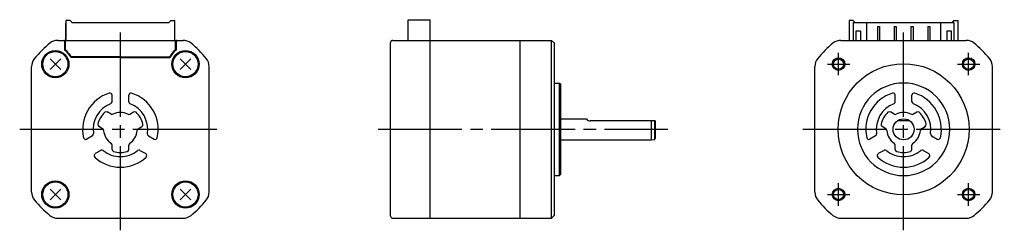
# Model space of a CAD drawing. Extents: x -211 to 24, y -24 to 26.
import ezdxf

# ---------------------------------------------------------------- set-up
doc = ezdxf.new("R2010")
doc.units = 0
doc.header["$MEASUREMENT"] = 0
doc.header["$PDSIZE"] = -0.5
doc.linetypes.add('CENTER', pattern=[27, 20, -2, 3, -2])
doc.layers.get('0').update_dxf_attribs({"linetype": 'CONTINUOUS'})

# ---------------------------------------------------------------- blocks, each defined once
blk = doc.blocks.new('A$C1E0D64FB')
for p, q in [((-199.63, 25.9), (-199.63, 21.15)), ((-198.63, 25.9), (-199.63, 25.9)), ((-198.23, 25.5), (-198.63, 25.9)), ((-175.03, 25.5), (-174.63, 25.9)), ((-174.63, 25.9), (-173.63, 25.9)), ((-173.63, 21.15), (-173.63, 25.9)), ((-118.04, 21.15), (-118.04, 26.05)), ((-118.04, 26.05), (-112.84, 26.05)), ((-112.84, 21.15), (-112.84, 26.05)), ((-13, 25.9), (-13, 21.15)), ((-12, 25.9), (-13, 25.9)), ((-11.6, 25.5), (-12, 25.9)), ((11.6, 25.5), (12, 25.9)), ((12, 25.9), (13, 25.9)), ((13, 21.15), (13, 25.9)), ((-199.63, 21.15), (-199.63, 25.2)), ((-198.23, 25.4), (-198.23, 25.5)), ((-198.23, 25.4), (-175.03, 25.4)), ((-195.43, 25.4), (-177.83, 25.4)), ((-177.83, 25.4), (-175.03, 25.4)), ((-175.03, 25.4), (-175.03, 25.5)), ((-173.63, 21.15), (-173.63, 25.2)), ((-12, 25.4), (-11.6, 25.4)), ((-12, 25.4), (-12, 21.15)), ((-11.95, 23.6), (-12, 23.6)), ((-11.95, 21.15), (-11.95, 25.4)), ((-11.95, 25.4), (-8.8, 25.4)), ((-11.6, 25.4), (-11.6, 25.5)), ((-8.8, 25.4), (-8.8, 21.15)), ((-8.8, 25.4), (8.8, 25.4)), ((-6.25, 24.45), (-6.25, 21.15)), ((-6.25, 24.45), (-5.75, 24.45)), ((-5.75, 24.45), (-5.75, 21.15)), ((-2.25, 24.45), (-2.25, 21.15)), ((-2.25, 24.45), (-1.75, 24.45)), ((-1.75, 24.45), (-1.75, 21.15)), ((1.75, 24.45), (2.25, 24.45)), ((1.75, 24.45), (1.75, 21.15)), ((2.25, 24.45), (2.25, 21.15)), ((5.75, 24.45), (6.25, 24.45)), ((5.75, 24.45), (5.75, 21.15)), ((6.25, 24.45), (6.25, 21.15)), ((8.8, 25.4), (8.8, 21.15)), ((8.8, 25.4), (11.95, 25.4)), ((11.6, 25.4), (11.6, 25.5)), ((12, 25.4), (11.6, 25.4)), ((11.95, 25.4), (11.95, 21.15)), ((11.95, 23.6), (12, 23.6)), ((12, 25.4), (12, 21.15)), ((-201.56, 21.15), (-171.7, 21.15)), ((-121.74, 21.15), (-112.84, 21.15)), ((-112.84, -21.15), (-112.84, 21.15)), ((-112.84, 21.15), (-91.34, 21.15)), ((-91.34, -21.15), (-91.34, 21.15)), ((-91.34, 21.15), (-83.89, 21.15)), ((-83.89, -21.15), (-83.89, 21.15)), ((-83.89, 21.15), (-83.19, 20.45)), ((-14.93, 21.15), (14.93, 21.15)), ((-11.3, 23.4), (-10.3, 23.4)), ((-11.3, 21.15), (-11.3, 23.4)), ((-10.3, 23.4), (-10.3, 21.15)), ((10.3, 23.4), (11.3, 23.4)), ((10.3, 23.4), (10.3, 21.15)), ((11.3, 23.4), (11.3, 21.15)), ((-199.93, 20.95), (-199.93, 18.84)), ((-199.75, 18.94), (-199.75, 20.95)), ((-173.5, 18.94), (-173.5, 20.95)), ((-173.33, 20.95), (-173.33, 18.84)), ((-122.24, -20.65), (-122.24, 20.65)), ((-83.19, -20.45), (-83.19, 20.45)), ((-83.19, -20.3), (-83.19, 20.3)), ((-203.4, 16.77), (-200.86, 14.23)), ((-203.4, 14.23), (-200.86, 16.77)), ((-186.63, 17.05), (-198.44, 17.05)), ((-186.63, 17.25), (-198.3, 17.25)), ((-186.63, 17.25), (-174.96, 17.25)), ((-186.63, 17.05), (-174.82, 17.05)), ((-172.4, 16.77), (-169.86, 14.23)), ((-172.4, 14.23), (-169.86, 16.77)), ((-207.78, -14.93), (-207.78, 14.93)), ((-165.48, -14.93), (-165.48, 14.93)), ((-21.15, -14.93), (-21.15, 14.93)), ((21.15, -14.93), (21.15, 14.93)), ((-83.19, 11), (-81.99, 11)), ((-81.99, -11), (-81.99, 11)), ((-81.99, 11), (-81.69, 10.7)), ((-81.69, -10.7), (-81.69, 10.7)), ((-188.63, 6.54), (-188.63, 8.12)), ((-184.63, 6.54), (-184.63, 8.12)), ((-2, 6.54), (-2, 8.12)), ((2, 6.54), (2, 8.12)), ((-188.87, 3.6), (-189.76, 4.12)), ((-184.39, 3.6), (-183.5, 4.12)), ((-81.69, 2.5), (-75.55, 2.5)), ((-2.24, 3.6), (-3.13, 4.12)), ((2.24, 3.6), (3.13, 4.12)), ((-190.87, 0.14), (-191.76, 0.65)), ((-182.39, 0.14), (-181.5, 0.65)), ((-59.19, 2), (-74.69, 2)), ((-60.14, 2), (-60.14, -2.5)), ((-59.39, 2), (-59.39, -2.4)), ((-59.19, 2), (-59.19, -2.2)), ((-4.24, 0.14), (-5.13, 0.65)), ((1.5, 2), (-1.5, 2)), ((4.24, 0.14), (5.13, 0.65)), ((-193.29, -1.54), (-194.66, -2.33)), ((-179.97, -1.54), (-178.59, -2.33)), ((-59.39, -2.4), (-59.19, -2.2)), ((-6.66, -1.54), (-8.04, -2.33)), ((6.66, -1.54), (8.04, -2.33)), ((-188.63, -4.77), (-188.63, -3.74)), ((-184.63, -4.77), (-184.63, -3.74)), ((-81.69, -2.5), (-60.14, -2.5)), ((-60.14, -2.5), (-59.39, -2.4)), ((-2, -4.77), (-2, -3.74)), ((2, -4.77), (2, -3.74)), ((-191.29, -5), (-192.66, -5.79)), ((-181.97, -5), (-180.59, -5.79)), ((-4.66, -5), (-6.04, -5.79)), ((4.66, -5), (6.04, -5.79)), ((-83.14, -11), (-81.99, -11)), ((-81.99, -11), (-81.69, -10.7)), ((-203.4, -14.23), (-200.86, -16.77)), ((-203.4, -16.77), (-200.86, -14.23)), ((-172.4, -14.23), (-169.86, -16.77)), ((-172.4, -16.77), (-169.86, -14.23)), ((-83.89, -21.15), (-83.19, -20.45)), ((-201.56, -21.15), (-171.7, -21.15)), ((-121.74, -21.15), (-112.84, -21.15)), ((-112.84, -21.15), (-91.34, -21.15)), ((-91.34, -21.15), (-83.89, -21.15)), ((-14.93, -21.15), (14.93, -21.15))]:
    blk.add_line(p, q)
at = {"linetype": 'CENTER'}
for p, q in [((-186.63, -24), (-186.63, 24)), ((0, -24), (0, 24)), ((-15.5, 12.84), (-15.5, 18.16)), ((15.5, 12.84), (15.5, 18.16)), ((-18.16, 15.5), (-12.84, 15.5)), ((12.84, 15.5), (18.16, 15.5)), ((-210.63, 0), (-162.63, 0)), ((-125.24, 0), (-56.19, 0)), ((-24, 0), (24, 0)), ((-15.5, -18.16), (-15.5, -12.84)), ((15.5, -18.16), (15.5, -12.84)), ((-18.16, -15.5), (-12.84, -15.5)), ((12.84, -15.5), (18.16, -15.5))]:
    blk.add_line(p, q, dxfattribs=at)
for centre, radius in [((-202.13, 15.5), 3.25), ((-202.13, 15.5), 3), ((-171.13, 15.5), 3.25), ((-171.13, 15.5), 3), ((-15.5, 15.5), 1.5), ((-15.5, 15.5), 1.23), ((15.5, 15.5), 1.5), ((15.5, 15.5), 1.23), ((0, 0), 15.6), ((-202.13, -15.5), 3.25), ((-202.13, -15.5), 3), ((-171.13, -15.5), 3.25), ((-171.13, -15.5), 3), ((-15.5, -15.5), 1.5), ((15.5, -15.5), 1.5), ((-15.5, -15.5), 1.23), ((15.5, -15.5), 1.23)]:
    blk.add_circle(centre, radius)
at = {"ltscale": 0.777664}
blk.add_circle((0, 0), 2.5, dxfattribs=at)
for centre, radius, start, end in [((-201.56, 18.15), 3, 90, 129.4355), ((-200.13, 20.95), 0.2, 0, 90), ((-199.55, 20.95), 0.2, 90, 180), ((-173.7, 20.95), 0.2, 0, 90), ((-173.13, 20.95), 0.2, 90, 180), ((-171.7, 18.15), 3, 50.5645, 90), ((-121.74, 20.65), 0.5, 90, 180), ((-14.93, 18.15), 3, 90, 129.4355), ((14.93, 18.15), 3, 50.5645, 90), ((-186.63, 0), 26.5, 129.4355, 140.5645), ((-202.13, 15.5), 4, 22.799, 56.633), ((-199.55, 18.94), 0.2, 180, 233.2133), ((-202.13, 15.5), 4.1, 26.9677, 53.2133), ((-171.13, 15.5), 4, 123.367, 157.201), ((-171.13, 15.5), 4.1, 126.7867, 153.0323), ((-173.7, 18.94), 0.2, 306.7867, 0), ((-186.63, 0), 26.5, 39.4355, 50.5645), ((0, 0), 26.5, 129.4355, 140.5645), ((0, 0), 26.5, 39.4355, 50.5645), ((-204.78, 14.93), 3, 140.5645, 180), ((-198.3, 17.45), 0.2, 206.9677, 270), ((-174.96, 17.45), 0.2, 270, 333.0323), ((-168.48, 14.93), 3, 0, 39.4355), ((-18.15, 14.93), 3, 140.5645, 180), ((18.15, 14.93), 3, 0, 39.4355), ((0, 0), 11, 90, 270), ((0, 0), 11, 270, 90), ((-186.63, 0), 9, 107.1047, 192.8955), ((-189.13, 8.12), 0.5, 0.0001, 107.1047), ((-184.13, 8.12), 0.5, 72.8953, 179.9999), ((-186.63, 0), 9, 347.1045, 72.8953), ((0, 0), 9, 107.1047, 192.8955), ((-2.5, 8.12), 0.5, 0.0001, 107.1047), ((2.5, 8.12), 0.5, 72.8953, 179.9999), ((0, 0), 9, 347.1045, 72.8953), ((-186.63, 0), 6.5, 110.9249, 189.0752), ((-189.13, 6.54), 0.5, 290.9249, 0.0001), ((-184.13, 6.54), 0.5, 179.9999, 249.0751), ((-186.63, 0), 6.5, 350.9248, 69.0751), ((0, 0), 6.5, 110.9249, 189.0752), ((-2.5, 6.54), 0.5, 290.9249, 0.0001), ((2.5, 6.54), 0.5, 179.9999, 249.0751), ((0, 0), 6.5, 350.9248, 69.0751), ((-186.63, 0), 5.5, 132.5475, 167.4627), ((-190.01, 3.68), 0.5, 60.0009, 132.5475), ((-188.62, 4.04), 0.5, 240.0009, 296.2572), ((-186.63, 0), 4, 90, 116.2572), ((-186.63, 0), 4, 63.7428, 90), ((-184.64, 4.04), 0.5, 243.7428, 299.9991), ((-183.25, 3.68), 0.5, 47.4525, 119.9991), ((-186.63, 0), 5.5, 12.5373, 47.4525), ((-74.69, 3), 1, 210.431, 270), ((0, 0), 5.5, 132.5475, 167.4627), ((-3.38, 3.68), 0.5, 60.0009, 132.5475), ((-1.99, 4.04), 0.5, 240.0009, 296.2572), ((0, 0), 4, 90, 116.2572), ((0, 0), 4, 63.7428, 90), ((1.99, 4.04), 0.5, 243.7428, 299.9991), ((3.38, 3.68), 0.5, 47.4525, 119.9991), ((0, 0), 5.5, 12.5373, 47.4525), ((-191.51, 1.09), 0.5, 167.4625, 240.0013), ((-191.12, -0.29), 0.5, 3.7552, 60.0013), ((-182.14, -0.29), 0.5, 119.9987, 176.2448), ((-181.75, 1.09), 0.5, 299.9987, 12.5375), ((-4.88, 1.09), 0.5, 167.4625, 240.0013), ((-4.49, -0.29), 0.5, 3.7552, 60.0013), ((4.49, -0.29), 0.5, 119.9987, 176.2448), ((4.88, 1.09), 0.5, 299.9987, 12.5375), ((-194.91, -1.9), 0.5, 192.8955, 300.0001), ((-193.54, -1.1), 0.5, 300.0001, 9.0752), ((-186.63, 0), 4, 183.7552, 236.251), ((-186.63, 0), 4, 303.749, 356.2448), ((-179.72, -1.1), 0.5, 170.9248, 239.9999), ((-178.34, -1.9), 0.5, 239.9999, 347.1045), ((-8.29, -1.9), 0.5, 192.8955, 300.0001), ((-6.91, -1.1), 0.5, 300.0001, 9.0752), ((0, 0), 4, 183.7552, 236.251), ((0, 0), 4, 303.749, 356.2448), ((6.91, -1.1), 0.5, 170.9248, 239.9999), ((8.29, -1.9), 0.5, 239.9999, 347.1045), ((-189.13, -3.74), 0.5, 0, 56.251), ((-184.13, -3.74), 0.5, 123.749, 180), ((-2.5, -3.74), 0.5, 0, 56.251), ((2.5, -3.74), 0.5, 123.749, 180), ((-192.41, -6.23), 0.5, 120, 227.1047), ((-186.63, 0), 9, 227.1047, 270), ((-191.04, -5.43), 0.5, 50.9248, 120), ((-186.63, 0), 6.5, 230.9251, 270), ((-188.13, -4.77), 0.5, 180, 252.5424), ((-186.63, 0), 5.5, 252.5424, 270), ((-186.63, 0), 6.5, 270, 309.0749), ((-186.63, 0), 5.5, 270, 287.4576), ((-186.63, 0), 9, 270, 312.8953), ((-185.13, -4.77), 0.5, 287.4576, 0), ((-182.22, -5.43), 0.5, 60, 129.0752), ((-180.84, -6.23), 0.5, 312.8953, 60), ((-5.79, -6.23), 0.5, 120, 227.1047), ((0, 0), 9, 227.1047, 270), ((-4.41, -5.43), 0.5, 50.9248, 120), ((0, 0), 6.5, 230.9251, 270), ((-1.5, -4.77), 0.5, 180, 252.5424), ((0, 0), 5.5, 252.5424, 270), ((0, 0), 6.5, 270, 309.0749), ((0, 0), 5.5, 270, 287.4576), ((0, 0), 9, 270, 312.8953), ((1.5, -4.77), 0.5, 287.4576, 0), ((4.41, -5.43), 0.5, 60, 129.0752), ((5.79, -6.23), 0.5, 312.8953, 60), ((-204.78, -14.93), 3, 180, 219.4355), ((-168.48, -14.93), 3, 320.5645, 0), ((-18.15, -14.93), 3, 180, 219.4355), ((18.15, -14.93), 3, 320.5645, 0), ((-186.63, 0), 26.5, 219.4355, 230.5645), ((-186.63, 0), 26.5, 309.4355, 320.5645), ((0, 0), 26.5, 219.4355, 230.5645), ((0, 0), 26.5, 309.4355, 320.5645), ((-201.56, -18.15), 3, 230.5645, 270), ((-171.7, -18.15), 3, 270, 309.4355), ((-121.74, -20.65), 0.5, 180, 270), ((-14.93, -18.15), 3, 230.5645, 270), ((14.93, -18.15), 3, 270, 309.4355)]:
    blk.add_arc(centre, radius, start, end)
for p in [(-202.13, 15.5), (-171.13, 15.5), (-15.5, 15.5), (15.5, 15.5), (-202.13, -15.5), (-171.13, -15.5), (-15.5, -15.5), (15.5, -15.5)]:
    blk.add_point(p)

msp = doc.modelspace()

# ---------------------------------------------------------------- block references
msp.add_blockref('A$C1E0D64FB', (0, 0))

doc.saveas('drawing.dxf')
